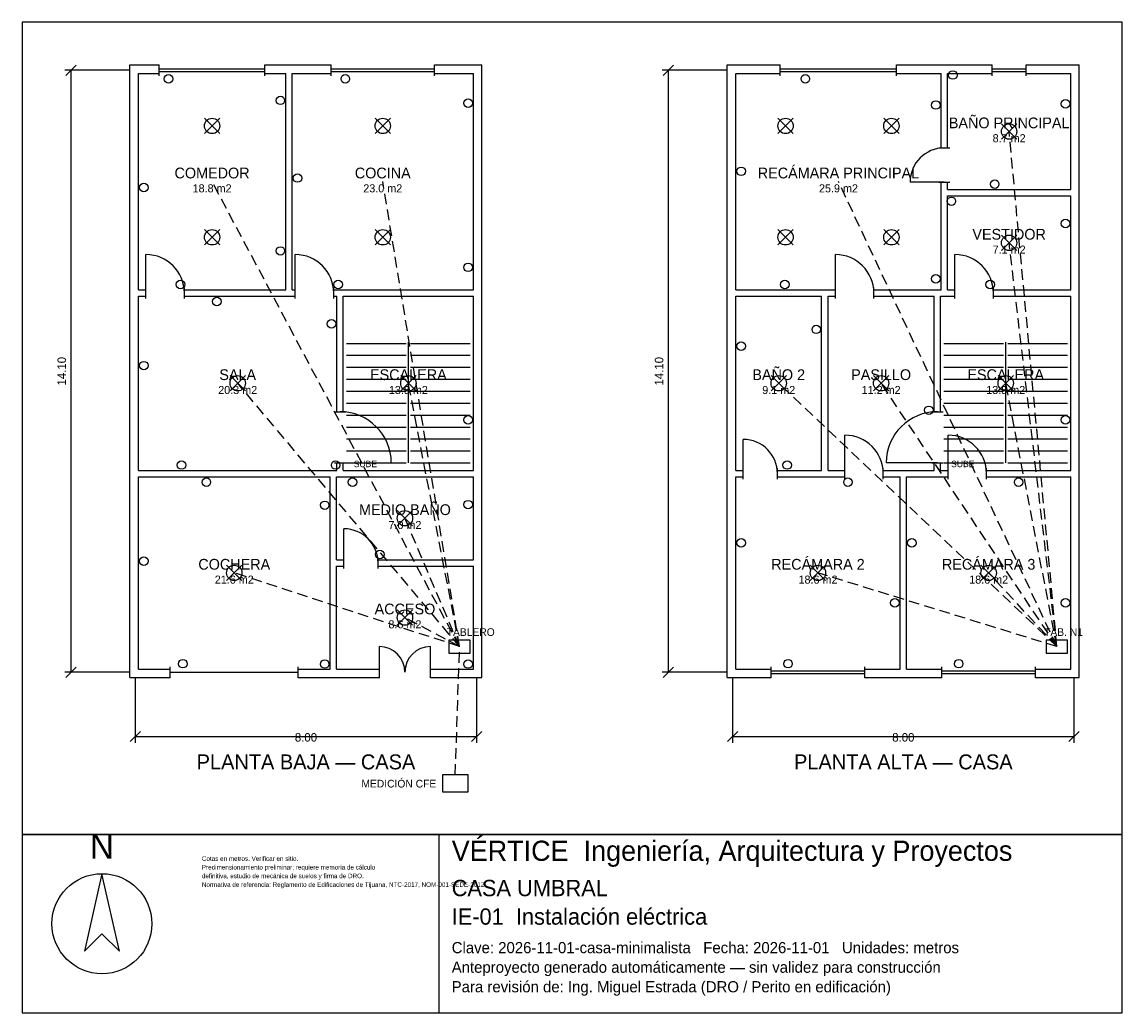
# Model space of a CAD drawing. Header units: metres. Extents: x -2.7 to 23.1, y -8 to 15.2.
import ezdxf
from ezdxf.enums import TextEntityAlignment as Align

# ---------------------------------------------------------------- set-up
doc = ezdxf.new("R2010")
doc.units = ezdxf.units.M
doc.header["$LTSCALE"] = 0.5
doc.linetypes.add('DASHED', pattern=[0.75, 0.5, -0.25])
for name, color, linetype in [('A-AREA', 252, 'CONTINUOUS'), ('A-ESCALERA', 6, 'CONTINUOUS'), ('A-MUROS', 7, 'CONTINUOUS'), ('A-PUERTAS', 2, 'CONTINUOUS'), ('A-TEXTO', 3, 'CONTINUOUS'), ('A-VANOS', 4, 'CONTINUOUS'), ('COTAS', 8, 'CONTINUOUS'), ('I-TEXTO', 3, 'CONTINUOUS'), ('IE-ALUMBRADO', 2, 'CONTINUOUS'), ('IE-CIRCUITOS', 30, 'DASHED'), ('IE-CONTACTOS', 6, 'CONTINUOUS'), ('IE-TABLEROS', 1, 'CONTINUOUS'), ('LAMINA', 9, 'CONTINUOUS')]:
    doc.layers.add(name, color=color, linetype=linetype)
doc.styles.get("Standard").update_dxf_attribs({"font": 'txt', "width": 0.9})

msp = doc.modelspace()

# ---------------------------------------------------------------- linework, layer by layer
at = {"layer": 'A-ESCALERA'}
for p, q in [((4.95, 7.703), (6.35, 7.703)), ((6.4, 4.903), (6.4, 7.733)), ((6.45, 7.703), (7.85, 7.703)), ((18.95, 7.703), (20.35, 7.703)), ((20.4, 4.903), (20.4, 7.733)), ((20.45, 7.703), (21.85, 7.703)), ((4.95, 7.423), (6.35, 7.423)), ((6.45, 7.423), (7.85, 7.423)), ((18.95, 7.423), (20.35, 7.423)), ((20.45, 7.423), (21.85, 7.423)), ((4.95, 7.143), (6.35, 7.143)), ((6.45, 7.143), (7.85, 7.143)), ((18.95, 7.143), (20.35, 7.143)), ((20.45, 7.143), (21.85, 7.143)), ((4.95, 6.863), (6.35, 6.863)), ((6.45, 6.863), (7.85, 6.863)), ((18.95, 6.863), (20.35, 6.863)), ((20.45, 6.863), (21.85, 6.863)), ((4.95, 6.583), (6.35, 6.583)), ((6.45, 6.583), (7.85, 6.583)), ((18.95, 6.583), (20.35, 6.583)), ((20.45, 6.583), (21.85, 6.583)), ((4.95, 6.303), (6.35, 6.303)), ((6.45, 6.303), (7.85, 6.303)), ((18.95, 6.303), (20.35, 6.303)), ((20.45, 6.303), (21.85, 6.303)), ((4.95, 6.023), (6.35, 6.023)), ((6.45, 6.023), (7.85, 6.023)), ((18.95, 6.023), (20.35, 6.023)), ((20.45, 6.023), (21.85, 6.023)), ((4.95, 5.743), (6.35, 5.743)), ((6.45, 5.743), (7.85, 5.743)), ((18.95, 5.743), (20.35, 5.743)), ((20.45, 5.743), (21.85, 5.743)), ((4.95, 5.463), (6.35, 5.463)), ((6.45, 5.463), (7.85, 5.463)), ((18.95, 5.463), (20.35, 5.463)), ((20.45, 5.463), (21.85, 5.463)), ((4.95, 5.183), (6.35, 5.183)), ((6.45, 5.183), (7.85, 5.183)), ((18.95, 5.183), (20.35, 5.183)), ((20.45, 5.183), (21.85, 5.183)), ((4.95, 4.903), (6.35, 4.903)), ((6.45, 4.903), (7.85, 4.903)), ((18.95, 4.903), (20.35, 4.903)), ((20.45, 4.903), (21.85, 4.903))]:
    msp.add_line(p, q, dxfattribs=at)
at = {"layer": 'A-MUROS'}
for p, q in [((-0.125, 14.225), (0.562, 14.225)), ((-0.125, -0.125), (-0.125, 14.225)), ((0.562, 13.97), (0.562, 14.23)), ((3.038, 13.97), (3.038, 14.23)), ((3.038, 14.225), (4.59, 14.225)), ((4.59, 13.97), (4.59, 14.23)), ((7.01, 13.97), (7.01, 14.23)), ((7.01, 14.225), (8.125, 14.225)), ((8.125, -0.125), (8.125, 14.225)), ((13.875, 14.225), (15.116, 14.225)), ((13.875, -0.125), (13.875, 14.225)), ((15.116, 13.97), (15.116, 14.23)), ((17.844, 13.97), (17.844, 14.23)), ((17.844, 14.225), (20.08, 14.225)), ((20.08, 13.97), (20.08, 14.23)), ((20.88, 13.97), (20.88, 14.23)), ((20.88, 14.225), (22.125, 14.225)), ((22.125, -0.125), (22.125, 14.225)), ((0.075, 14.025), (0.562, 14.025)), ((0.075, 8.958), (0.075, 14.025)), ((3.038, 14.025), (3.525, 14.025)), ((3.525, 8.958), (3.525, 14.025)), ((3.675, 14.025), (4.59, 14.025)), ((3.675, 8.958), (3.675, 14.025)), ((7.01, 14.025), (7.925, 14.025)), ((7.925, 8.958), (7.925, 14.025)), ((14.075, 14.025), (15.116, 14.025)), ((14.075, 8.958), (14.075, 14.025)), ((17.844, 14.025), (18.885, 14.025)), ((18.885, 12.281), (18.885, 14.025)), ((19.035, 14.025), (20.08, 14.025)), ((19.035, 12.281), (19.035, 14.025)), ((20.88, 14.025), (21.925, 14.025)), ((21.925, 11.306), (21.925, 14.025)), ((18.83, 12.281), (19.09, 12.281)), ((18.83, 11.481), (19.09, 11.481)), ((18.885, 8.958), (18.885, 11.481)), ((19.035, 11.306), (19.035, 11.481)), ((19.035, 11.306), (21.925, 11.306)), ((19.035, 11.156), (21.925, 11.156)), ((19.035, 8.958), (19.035, 11.156)), ((21.925, 8.958), (21.925, 11.156)), ((0.075, 8.958), (0.25, 8.958)), ((0.075, 8.808), (0.25, 8.808)), ((0.075, 4.728), (0.075, 8.808)), ((0.25, 8.753), (0.25, 9.013)), ((0.25, 8.753), (0.25, 9.013)), ((1.15, 8.753), (1.15, 9.013)), ((1.15, 8.753), (1.15, 9.013)), ((1.15, 8.958), (3.525, 8.958)), ((1.15, 8.808), (3.75, 8.808)), ((3.675, 8.958), (3.75, 8.958)), ((3.75, 8.753), (3.75, 9.013)), ((4.65, 8.753), (4.65, 9.013)), ((4.65, 8.958), (7.925, 8.958)), ((4.65, 8.808), (4.725, 8.808)), ((4.725, 6.103), (4.725, 8.808)), ((4.875, 8.808), (7.925, 8.808)), ((4.875, 6.103), (4.875, 8.808)), ((7.925, 4.728), (7.925, 8.808)), ((14.075, 8.958), (16.41, 8.958)), ((14.075, 8.808), (16.085, 8.808)), ((14.075, 4.728), (14.075, 8.808)), ((16.085, 4.728), (16.085, 8.808)), ((16.235, 8.808), (16.41, 8.808)), ((16.235, 4.728), (16.235, 8.808)), ((16.41, 8.753), (16.41, 9.013)), ((17.31, 8.753), (17.31, 9.013)), ((17.31, 8.958), (18.885, 8.958)), ((17.31, 8.808), (18.725, 8.808)), ((18.725, 6.103), (18.725, 8.808)), ((18.875, 8.808), (19.21, 8.808)), ((18.875, 6.103), (18.875, 8.808)), ((19.035, 8.958), (19.21, 8.958)), ((19.21, 8.753), (19.21, 9.013)), ((20.11, 8.753), (20.11, 9.013)), ((20.11, 8.958), (21.925, 8.958)), ((20.11, 8.808), (21.925, 8.808)), ((21.925, 4.728), (21.925, 8.808)), ((4.67, 6.103), (4.93, 6.103)), ((18.67, 6.103), (18.93, 6.103)), ((4.67, 4.903), (4.93, 4.903)), ((4.725, 4.728), (4.725, 4.903)), ((4.875, 4.728), (4.875, 4.903)), ((18.67, 4.903), (18.93, 4.903)), ((18.725, 4.728), (18.725, 4.903)), ((18.875, 4.728), (18.875, 4.903)), ((0.075, 4.728), (4.725, 4.728)), ((4.875, 4.728), (7.925, 4.728)), ((14.075, 4.728), (14.25, 4.728)), ((14.25, 4.523), (14.25, 4.783)), ((15.05, 4.523), (15.05, 4.783)), ((15.05, 4.728), (16.085, 4.728)), ((16.235, 4.728), (16.63, 4.728)), ((16.63, 4.523), (16.63, 4.783)), ((17.53, 4.523), (17.53, 4.783)), ((17.53, 4.728), (18.725, 4.728)), ((18.875, 4.728), (19.05, 4.728)), ((19.05, 4.523), (19.05, 4.783)), ((19.95, 4.523), (19.95, 4.783)), ((19.95, 4.728), (21.925, 4.728)), ((0.075, 4.578), (4.565, 4.578)), ((0.075, 0.075), (0.075, 4.578)), ((4.565, 0.075), (4.565, 4.578)), ((4.715, 4.578), (7.925, 4.578)), ((4.715, 2.634), (4.715, 4.578)), ((7.925, 2.634), (7.925, 4.578)), ((14.075, 4.578), (14.25, 4.578)), ((14.075, 0.075), (14.075, 4.578)), ((15.05, 4.578), (16.63, 4.578)), ((17.53, 4.578), (17.925, 4.578)), ((17.925, 0.075), (17.925, 4.578)), ((18.075, 4.578), (19.05, 4.578)), ((18.075, 0.075), (18.075, 4.578)), ((19.95, 4.578), (21.925, 4.578)), ((21.925, 0.075), (21.925, 4.578)), ((4.715, 2.634), (4.89, 2.634)), ((4.89, 2.429), (4.89, 2.689)), ((5.69, 2.429), (5.69, 2.689)), ((5.69, 2.634), (7.925, 2.634)), ((4.715, 2.484), (4.89, 2.484)), ((4.715, 0.075), (4.715, 2.484)), ((5.69, 2.484), (7.925, 2.484)), ((7.925, 0.075), (7.925, 2.484)), ((0.075, 0.075), (0.82, 0.075)), ((0.82, -0.13), (0.82, 0.13)), ((3.82, -0.13), (3.82, 0.13)), ((3.82, 0.075), (4.565, 0.075)), ((4.715, 0.075), (5.72, 0.075)), ((5.72, -0.13), (5.72, 0.13)), ((6.92, -0.13), (6.92, 0.13)), ((6.92, 0.075), (7.925, 0.075)), ((14.075, 0.075), (14.9, 0.075)), ((14.9, -0.13), (14.9, 0.13)), ((17.1, -0.13), (17.1, 0.13)), ((17.1, 0.075), (17.925, 0.075)), ((18.075, 0.075), (18.9, 0.075)), ((18.9, -0.13), (18.9, 0.13)), ((21.1, -0.13), (21.1, 0.13)), ((21.1, 0.075), (21.925, 0.075)), ((-0.125, -0.125), (0.82, -0.125)), ((3.82, -0.125), (5.72, -0.125)), ((6.92, -0.125), (8.125, -0.125)), ((13.875, -0.125), (14.9, -0.125)), ((17.1, -0.125), (18.9, -0.125)), ((21.1, -0.125), (22.125, -0.125))]:
    msp.add_line(p, q, dxfattribs=at)
at = {"layer": 'A-PUERTAS'}
for p, q in [((18.96, 11.481), (18.16, 11.481)), ((0.25, 8.883), (0.25, 9.783)), ((0.25, 8.883), (0.25, 9.783)), ((3.75, 8.883), (3.75, 9.783)), ((16.41, 8.883), (16.41, 9.783)), ((19.21, 8.883), (19.21, 9.783)), ((14.25, 4.653), (14.25, 5.453)), ((16.63, 4.653), (16.63, 5.553)), ((19.05, 4.653), (19.05, 5.553)), ((4.8, 4.903), (6, 4.903)), ((18.8, 4.903), (17.6, 4.903)), ((4.89, 2.559), (4.89, 3.359)), ((5.72, 0), (5.72, 0.6)), ((6.92, 0), (6.92, 0.6))]:
    msp.add_line(p, q, dxfattribs=at)
for centre, radius, start, end in [((18.96, 11.481), 0.8, 90, 180), ((0.25, 8.883), 0.9, 0, 90), ((0.25, 8.883), 0.9, 0, 90), ((3.75, 8.883), 0.9, 0, 90), ((16.41, 8.883), 0.9, 0, 90), ((19.21, 8.883), 0.9, 0, 90), ((4.8, 4.903), 1.2, 0, 90), ((18.8, 4.903), 1.2, 90, 180), ((14.25, 4.653), 0.8, 0, 90), ((16.63, 4.653), 0.9, 0, 90), ((19.05, 4.653), 0.9, 0, 90), ((4.89, 2.559), 0.8, 0, 90), ((5.72, 0), 0.6, 0, 90), ((6.92, 0), 0.6, 90, 180)]:
    msp.add_arc(centre, radius, start, end, dxfattribs=at)
at = {"layer": 'A-VANOS'}
for p, q in [((0.562, 14.13), (3.038, 14.13)), ((0.562, 14.07), (3.038, 14.07)), ((4.59, 14.13), (7.01, 14.13)), ((4.59, 14.07), (7.01, 14.07)), ((15.116, 14.13), (17.844, 14.13)), ((15.116, 14.07), (17.844, 14.07)), ((20.08, 14.13), (20.88, 14.13)), ((20.08, 14.07), (20.88, 14.07)), ((0.82, 0), (3.82, 0)), ((14.9, 0.03), (17.1, 0.03)), ((18.9, 0.03), (21.1, 0.03)), ((14.9, -0.03), (17.1, -0.03)), ((18.9, -0.03), (21.1, -0.03))]:
    msp.add_line(p, q, dxfattribs=at)
at = {"layer": 'COTAS'}
for p, q in [((-1.625, 13.98), (-1.385, 14.22)), ((12.375, 13.98), (12.615, 14.22)), ((-0.125, 14.1), (-1.655, 14.1)), ((-1.505, 0), (-1.505, 14.1)), ((13.875, 14.1), (12.345, 14.1)), ((12.495, 0), (12.495, 14.1)), ((-0.125, 0), (-1.655, 0)), ((-1.625, -0.12), (-1.385, 0.12)), ((13.875, 0), (12.345, 0)), ((12.375, -0.12), (12.615, 0.12)), ((0, -0.125), (0, -1.655)), ((8, -0.125), (8, -1.655)), ((14, -0.125), (14, -1.655)), ((22, -0.125), (22, -1.655)), ((-0.12, -1.625), (0.12, -1.385)), ((0, -1.505), (8, -1.505)), ((7.88, -1.625), (8.12, -1.385)), ((13.88, -1.625), (14.12, -1.385)), ((14, -1.505), (22, -1.505)), ((21.88, -1.625), (22.12, -1.385))]:
    msp.add_line(p, q, dxfattribs=at)
at = {"layer": 'IE-ALUMBRADO'}
for p, q in [((1.62, 12.6157), (1.98, 12.9757)), ((1.62, 12.9757), (1.98, 12.6157)), ((5.62, 12.6157), (5.98, 12.9757)), ((5.62, 12.9757), (5.98, 12.6157)), ((15.06, 12.6157), (15.42, 12.9757)), ((15.06, 12.9757), (15.42, 12.6157)), ((17.54, 12.6157), (17.9, 12.9757)), ((17.54, 12.9757), (17.9, 12.6157)), ((20.3, 12.4855), (20.66, 12.8455)), ((20.3, 12.8455), (20.66, 12.4855)), ((1.62, 10.0072), (1.98, 10.3672)), ((1.62, 10.3672), (1.98, 10.0072)), ((5.62, 10.0072), (5.98, 10.3672)), ((5.62, 10.3672), (5.98, 10.0072)), ((15.06, 10.0072), (15.42, 10.3672)), ((15.06, 10.3672), (15.42, 10.0072)), ((17.54, 10.0072), (17.9, 10.3672)), ((17.54, 10.3672), (17.9, 10.0072)), ((20.3, 9.877), (20.66, 10.237)), ((20.3, 10.237), (20.66, 9.877)), ((2.22, 6.588), (2.58, 6.948)), ((2.22, 6.948), (2.58, 6.588)), ((6.22, 6.588), (6.58, 6.948)), ((6.22, 6.948), (6.58, 6.588)), ((14.9, 6.588), (15.26, 6.948)), ((14.9, 6.948), (15.26, 6.588)), ((17.3, 6.588), (17.66, 6.948)), ((17.3, 6.948), (17.66, 6.588)), ((20.22, 6.588), (20.58, 6.948)), ((20.22, 6.948), (20.58, 6.588)), ((6.14, 3.426), (6.5, 3.786)), ((6.14, 3.786), (6.5, 3.426)), ((2.14, 2.1465), (2.5, 2.5065)), ((2.14, 2.5065), (2.5, 2.1465)), ((15.82, 2.1465), (16.18, 2.5065)), ((15.82, 2.5065), (16.18, 2.1465)), ((19.82, 2.1465), (20.18, 2.5065)), ((19.82, 2.5065), (20.18, 2.1465)), ((6.14, 1.0995), (6.5, 1.4595)), ((6.14, 1.4595), (6.5, 1.0995))]:
    msp.add_line(p, q, dxfattribs=at)
for centre in [(1.8, 12.7957), (5.8, 12.7957), (15.24, 12.7957), (17.72, 12.7957), (20.48, 12.6655), (1.8, 10.1872), (5.8, 10.1872), (15.24, 10.1872), (17.72, 10.1872), (20.48, 10.057), (2.4, 6.768), (6.4, 6.768), (15.08, 6.768), (17.48, 6.768), (20.4, 6.768), (6.32, 3.606), (2.32, 2.3265), (16, 2.3265), (20, 2.3265), (6.32, 1.2795)]:
    msp.add_circle(centre, 0.18, dxfattribs=at)
at = {"layer": 'IE-CIRCUITOS'}
for p, q in [((21.6, 0.6), (20.48, 12.6655)), ((7.6, 0.6), (1.8, 11.4915)), ((7.6, 0.6), (5.8, 11.4915)), ((21.6, 0.6), (16.48, 11.4915)), ((21.6, 0.6), (20.48, 10.057)), ((7.6, 0.6), (2.4, 6.768)), ((7.6, 0.6), (6.4, 6.768)), ((21.6, 0.6), (15.08, 6.768)), ((21.6, 0.6), (17.48, 6.768)), ((21.6, 0.6), (20.4, 6.768)), ((7.6, 0.6), (6.32, 3.606)), ((7.6, 0.6), (2.32, 2.3265)), ((21.6, 0.6), (16, 2.3265)), ((21.6, 0.6), (20, 2.3265)), ((7.6, 0.6), (6.32, 1.2795)), ((7.5, -2.4), (7.6, 0.6))]:
    msp.add_line(p, q, dxfattribs=at)
at = {"layer": 'IE-CONTACTOS'}
for centre in [(0.7786, 13.9), (4.9226, 13.9), (15.7034, 13.9), (19.16, 13.9885), (3.4, 13.3946), (7.8, 13.3306), (21.8, 13.3121), (18.76, 13.2858), (3.8, 11.5758), (14.2, 11.7326), (0.2, 11.3518), (20.1418, 11.431), (19.1264, 11.031), (21.8, 10.5126), (3.4, 9.8678), (7.8, 9.4838), (18.76, 9.215), (1.058, 9.083), (4.754, 9.083), (15.2212, 9.083), (20.0376, 9.083), (1.9104, 8.683), (4.6, 8.1606), (15.96, 8.031), (14.2, 7.635), (0.2, 7.1814), (18.6, 6.135), (7.8, 5.911), (21.8, 5.911), (1.0836, 4.853), (4.6956, 4.853), (15.278, 4.853), (1.6662, 4.453), (5.0912, 4.453), (16.7021, 4.453), (20.7021, 4.453), (4.44, 3.9096), (7.8, 3.9258), (14.2, 3.0286), (18.2, 3.0286), (5.7308, 2.759), (0.2, 2.602), (17.8, 1.6244), (21.8, 1.6244), (1.1152, 0.2), (4.44, 0.1924), (7.8, 0.1914), (15.298, 0.2), (19.298, 0.2)]:
    msp.add_circle(centre, 0.1, dxfattribs=at)
at = {"layer": 'IE-TABLEROS'}
for points in [[(7.35, 0.45), (7.85, 0.45), (7.85, 0.75), (7.35, 0.75)], [(21.35, 0.45), (21.85, 0.45), (21.85, 0.75), (21.35, 0.75)], [(7.2, -2.8), (7.8, -2.8), (7.8, -2.4), (7.2, -2.4)]]:
    msp.add_lwpolyline(points, close=True, dxfattribs=at)
at = {"layer": 'LAMINA'}
msp.add_line((7.125, -7.9818), (7.125, -3.8), dxfattribs=at)
for points in [[(-2.655, -3.8), (23.125, -3.8), (23.125, 15.23), (-2.655, 15.23)], [(-2.655, -7.9818), (23.125, -7.9818), (23.125, -3.8), (-2.655, -3.8)], [(-0.7815, -4.72), (-1.1914, -6.5349), (-0.7815, -6.1251), (-0.3717, -6.5349)]]:
    msp.add_lwpolyline(points, close=True, dxfattribs=at)
msp.add_circle((-0.7815, -5.8909), 1.1709, dxfattribs=at)

# ---------------------------------------------------------------- texts
at = {"layer": 'A-AREA'}
for s, p in [('8.7 m2', (20.48, 12.4135)), ('18.8 m2', (1.8, 11.2395)), ('23.0 m2', (5.8, 11.2395)), ('25.9 m2', (16.48, 11.2395)), ('7.1 m2', (20.48, 9.805)), ('20.3 m2', (2.4, 6.516)), ('13.5 m2', (6.4, 6.516)), ('9.1 m2', (15.08, 6.516)), ('11.2 m2', (17.48, 6.516)), ('13.5 m2', (20.4, 6.516)), ('7.0 m2', (6.32, 3.354)), ('21.6 m2', (2.32, 2.0745)), ('18.6 m2', (16, 2.0745)), ('18.6 m2', (20, 2.0745)), ('8.6 m2', (6.32, 1.0275))]:
    msp.add_text(s, height=0.189, dxfattribs=at).set_placement(p, align=Align.CENTER)
at = {"layer": 'A-ESCALERA'}
for p in [(5.12, 4.803), (19.12, 4.803)]:
    msp.add_text('SUBE', height=0.15, dxfattribs=at).set_placement(p)
at = {"layer": 'A-TEXTO'}
for s, height, p in [('BAÑO PRINCIPAL', 0.252, (20.48, 12.7411)), ('RECÁMARA PRINCIPAL', 0.252, (16.48, 11.5671)), ('COMEDOR', 0.252, (1.8, 11.5671)), ('COCINA', 0.252, (5.8, 11.5671)), ('VESTIDOR', 0.252, (20.48, 10.1326)), ('SALA', 0.252, (2.4, 6.8436)), ('ESCALERA', 0.252, (6.4, 6.8436)), ('BAÑO 2', 0.252, (15.08, 6.8436)), ('PASILLO', 0.252, (17.48, 6.8436)), ('ESCALERA', 0.252, (20.4, 6.8436)), ('MEDIO BAÑO', 0.252, (6.32, 3.6816)), ('COCHERA', 0.252, (2.32, 2.4021)), ('RECÁMARA 2', 0.252, (16, 2.4021)), ('RECÁMARA 3', 0.252, (20, 2.4021)), ('ACCESO', 0.252, (6.32, 1.3551)), ('PLANTA BAJA — CASA', 0.35, (4, -2.275)), ('PLANTA ALTA — CASA', 0.35, (18, -2.275))]:
    msp.add_text(s, height=height, dxfattribs=at).set_placement(p, align=Align.CENTER)
at = {"layer": 'COTAS'}
for p in [(-1.625, 7.05), (12.375, 7.05)]:
    msp.add_text('14.10', height=0.2, rotation=90, dxfattribs=at).set_placement(p, align=Align.CENTER)
for p in [(4, -1.625), (18, -1.625)]:
    msp.add_text('8.00', height=0.2, dxfattribs=at).set_placement(p, align=Align.CENTER)
at = {"layer": 'I-TEXTO'}
for s, p in [('TABLERO', (7.3, 0.85)), ('TAB. N1', (21.3, 0.85)), ('MEDICIÓN CFE', (5.3, -2.7))]:
    msp.add_text(s, height=0.18, dxfattribs=at).set_placement(p)
at = {"layer": 'LAMINA'}
msp.add_text('N', height=0.5855, dxfattribs=at).set_placement((-0.7815, -4.3687), align=Align.CENTER)
for s, height, p in [('VÉRTICE  Ingeniería, Arquitectura y Proyectos', 0.4727, (7.4159, -4.4182)), ('Cotas en metros. Verificar en sitio.', 0.107, (1.5603, -4.4182)), ('Predimensionamiento preliminar; requiere memoria de cálculo', 0.107, (1.5603, -4.6215)), ('definitiva, estudio de mecánica de suelos y firma de DRO.', 0.107, (1.5603, -4.8248)), ('CASA UMBRAL', 0.3818, (7.4159, -5.2455)), ('Normativa de referencia: Reglamento de Edificaciones de Tijuana, NTC-2017, NOM-001-SEDE-2012.', 0.107, (1.5603, -5.0282)), ('IE-01  Instalación eléctrica', 0.3818, (7.4159, -5.9136)), ('Clave: 2026-11-01-casa-minimalista   Fecha: 2026-11-01   Unidades: metros', 0.2618, (7.4159, -6.5818)), ('Anteproyecto generado automáticamente — sin validez para construcción', 0.2618, (7.4159, -7.04)), ('Para revisión de: Ing. Miguel Estrada (DRO / Perito en edificación)', 0.2618, (7.4159, -7.4982))]:
    msp.add_text(s, height=height, dxfattribs=at).set_placement(p)

doc.saveas('drawing.dxf')
